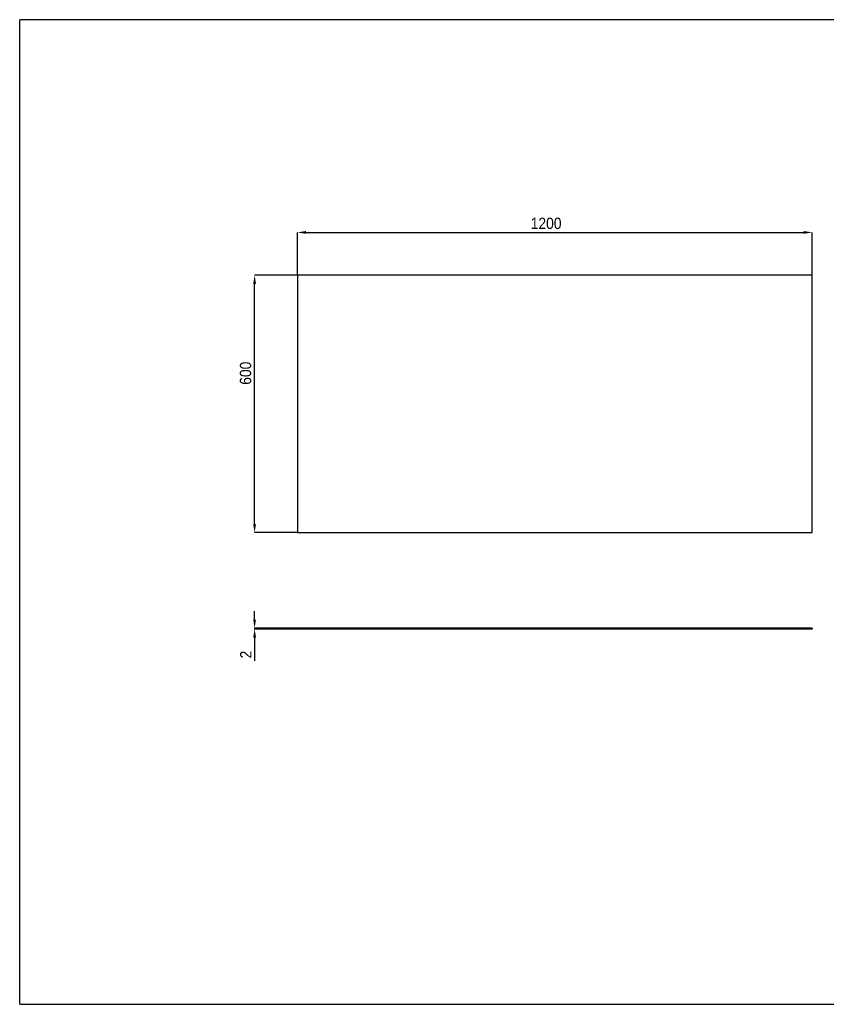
# Model space of a CAD drawing. Header units: millimetres. Extents: x 6 to 3286, y 23 to 2319.
# Tile 1 of 2: x 6 to 1887, y 23 to 2319. Entities that reach past the tile are written whole.
import ezdxf

# ---------------------------------------------------------------- set-up
doc = ezdxf.new("R2010")
doc.units = ezdxf.units.MM
doc.header["$LTSCALE"] = 10
doc.header["$PDSIZE"] = -1
doc.linetypes.add('SLD-Solido', pattern=[0])
doc.layers.add('QUOTE', color=1, linetype='SLD-Solido')
doc.layers.add('SCHIZZI', color=9, linetype='Continuous')
doc.styles.add('SLDTEXTSTYLE0', font='Gothic.ttf', dxfattribs={"width": 0.913})
doc.dimstyles.new('SLDDIMSTYLE0', dxfattribs={"dimtxt": 26.458333, "dimasz": 20, "dimexe": 0, "dimexo": 0.0625, "dimgap": 6.614583, "dimtad": 1, "dimdec": 1, "dimrnd": 1e-09, "dimzin": 12, "dimdsep": 46, "dimtxsty": 'SLDTEXTSTYLE0', "dimsah": 1, "dimcen": 0.09, "dimadec": 0, "dimazin": 3, "dimtfac": 1, "dimtdec": 1, "dimtofl": 0, "dimtmove": 0, "dimatfit": 3, "dimfxl": 0, "dimfrac": 2, "dimtolj": 1, "dimtzin": 12, "dimarcsym": 0})
doc.dimstyles.new('SLDDIMSTYLE1', dxfattribs={"dimtxt": 26.458333, "dimasz": 20, "dimexe": 0, "dimexo": 0.0625, "dimgap": 6.614583, "dimtad": 1, "dimdec": 1, "dimrnd": 1e-09, "dimzin": 12, "dimdsep": 46, "dimtxsty": 'SLDTEXTSTYLE0', "dimsah": 1, "dimcen": 0.09, "dimadec": 0, "dimazin": 3, "dimtfac": 1, "dimtdec": 1, "dimtmove": 0, "dimatfit": 0, "dimfxl": 0, "dimfrac": 2, "dimtolj": 1, "dimtzin": 12, "dimarcsym": 0})

# ---------------------------------------------------------------- blocks, each defined once
blk = doc.blocks.new('_D')
at = {"layer": 'Defpoints', "color": 0}
for p in [(553.9, 1722.6), (653.9, 1722.6), (653.9, 1122.6)]:
    blk.add_point(p, dxfattribs=at)
at = {"layer": 'QUOTE', "color": 0, "lineweight": -2}
for p, q in [((653.8, 1722.6), (553.9, 1722.6)), ((553.9, 1142.6), (553.9, 1702.6)), ((653.8, 1122.6), (553.9, 1122.6))]:
    blk.add_line(p, q, dxfattribs=at)
at = {"layer": 'QUOTE', "color": 0}
for points in [[(550.6, 1702.6), (557.2, 1702.6), (553.9, 1722.6)], [(550.6, 1142.6), (557.2, 1142.6), (553.9, 1122.6)]]:
    blk.add_solid(points, dxfattribs=at)
at = {"layer": 'QUOTE', "color": 0, "insert": (519.5, 1494.3), "char_height": 26.46, "attachment_point": 2, "rotation": 90, "style": 'SLDTEXTSTYLE0'}
blk.add_mtext('\\A1;600', dxfattribs=at)
blk = doc.blocks.new('_D_1')
at = {"layer": 'Defpoints', "color": 0}
for p in [(1853.9, 1822.6), (653.9, 1722.6), (1853.9, 1722.6)]:
    blk.add_point(p, dxfattribs=at)
at = {"layer": 'QUOTE', "color": 0, "lineweight": -2}
for p, q in [((653.9, 1722.7), (653.9, 1822.6)), ((673.9, 1822.6), (1833.9, 1822.6)), ((1853.9, 1722.7), (1853.9, 1822.6))]:
    blk.add_line(p, q, dxfattribs=at)
at = {"layer": 'QUOTE', "color": 0}
for points in [[(673.9, 1826), (673.9, 1819.3), (653.9, 1822.6)], [(1833.9, 1826), (1833.9, 1819.3), (1853.9, 1822.6)]]:
    blk.add_solid(points, dxfattribs=at)
at = {"layer": 'QUOTE', "color": 0, "insert": (1233.5, 1857), "char_height": 26.46, "attachment_point": 2, "style": 'SLDTEXTSTYLE0'}
blk.add_mtext('\\A1;1200', dxfattribs=at)
blk = doc.blocks.new('_D_3')
at = {"layer": 'Defpoints', "color": 0}
for p in [(553.9, 899.8), (653.9, 899.8), (653.9, 897.8)]:
    blk.add_point(p, dxfattribs=at)
at = {"layer": 'QUOTE', "color": 0, "lineweight": -2}
for p, q in [((553.9, 919.8), (553.9, 939.8)), ((653.8, 899.8), (553.9, 899.8)), ((553.9, 899.8), (553.9, 897.8)), ((653.8, 897.8), (553.9, 897.8)), ((553.9, 877.8), (553.9, 823.4))]:
    blk.add_line(p, q, dxfattribs=at)
at = {"layer": 'QUOTE', "color": 0}
for points in [[(550.6, 919.8), (557.2, 919.8), (553.9, 899.8)], [(550.6, 877.8), (557.2, 877.8), (553.9, 897.8)]]:
    blk.add_solid(points, dxfattribs=at)
at = {"layer": 'QUOTE', "color": 0, "insert": (520.2, 838.2), "char_height": 26.46, "attachment_point": 2, "rotation": 90, "style": 'SLDTEXTSTYLE0'}
blk.add_mtext('\\A1;2', dxfattribs=at)

msp = doc.modelspace()

# ---------------------------------------------------------------- linework, layer by layer
for p, q in [((1853.89, 1722.63), (653.89, 1722.63)), ((653.89, 1722.63), (653.89, 1122.63)), ((1853.89, 1122.63), (1853.89, 1722.63)), ((653.89, 1122.63), (1853.89, 1122.63)), ((653.89, 899.76), (653.89, 897.76)), ((1853.89, 899.76), (653.89, 899.76)), ((1853.89, 897.76), (653.89, 897.76)), ((1853.89, 899.76), (1853.89, 897.76))]:
    msp.add_line(p, q)
at = {"layer": 'SCHIZZI'}
for p in [(6.28, 22.68), (3286.12, 2318.68)]:
    msp.add_line(p, (6.28, 2318.68), dxfattribs=at)
at = {"layer": 'SCHIZZI', "color": 7}
msp.add_line((6.28, 22.68), (3286.28, 22.68), dxfattribs=at)

# ---------------------------------------------------------------- dimensions: what is measured, and where the dimension line sits
at = {"layer": 'QUOTE'}
dim = msp.add_linear_dim(base=(1853.89, 1822.63), p1=(653.89, 1722.63), p2=(1853.89, 1722.63), dimstyle='SLDDIMSTYLE0', dxfattribs=at)
dim.commit()
dim.dimension.update_dxf_attribs({"geometry": '_D_1', "text_midpoint": (1233.53, 1822.63), "dimtype": 160})
for base, p1, p2, dimstyle, picture, middle in [((553.89, 1722.63), (653.89, 1122.63), (653.89, 1722.63), 'SLDDIMSTYLE0', '_D', (553.89, 1494.3)), ((553.89, 899.76), (653.89, 897.76), (653.89, 899.76), 'SLDDIMSTYLE1', '_D_3', (553.89, 838.23))]:
    dim = msp.add_linear_dim(base=base, p1=p1, p2=p2, angle=90, dimstyle=dimstyle, dxfattribs=at)
    dim.commit()
    dim.dimension.update_dxf_attribs({"geometry": picture, "text_midpoint": middle, "dimtype": 160})

doc.saveas('drawing.dxf')
